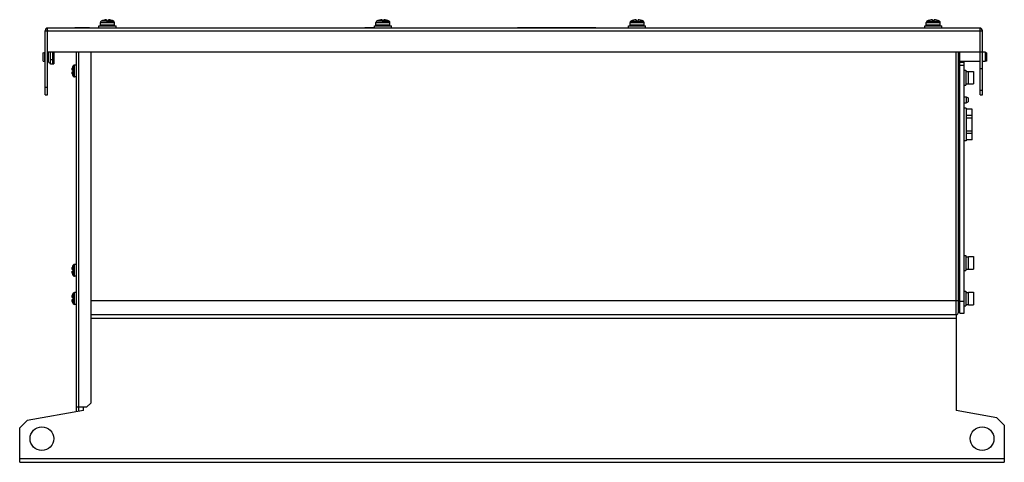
# Model space of a CAD drawing. Header units: millimetres. Extents: x 98 to 763, y 444 to 743.
import ezdxf

# ---------------------------------------------------------------- set-up
doc = ezdxf.new("R2010")
doc.units = ezdxf.units.MM
doc.header["$LTSCALE"] = 77.157815
doc.layers.get('0').update_dxf_attribs({"linetype": 'CONTINUOUS'})

msp = doc.modelspace()

# ---------------------------------------------------------------- linework, layer by layer
at = {"color": 7, "linetype": 'Continuous'}
for p, q in [((151.11, 737.15), (151.11, 738.55)), ((151.11, 738.55), (162.61, 738.55)), ((152.11, 739.15), (152.11, 740.85)), ((152.11, 740.85), (161.61, 740.85)), ((161.61, 739.15), (152.11, 739.15)), ((161.11, 741.71), (152.61, 741.71)), ((152.71, 739.15), (152.71, 738.55)), ((154.51, 742.52), (154.51, 742.51)), ((156.26, 742.82), (156.26, 741.75)), ((156.26, 741.75), (157.46, 741.75)), ((156.86, 741.71), (161.11, 741.71)), ((157.46, 741.75), (157.46, 742.82)), ((159.21, 742.51), (159.21, 742.52)), ((161.01, 738.55), (161.01, 739.15)), ((161.61, 739.15), (161.61, 740.85)), ((162.61, 737.15), (162.61, 738.55)), ((337.11, 737.15), (337.11, 738.55)), ((337.11, 738.55), (348.61, 738.55)), ((338.11, 739.15), (338.11, 740.85)), ((338.11, 740.85), (347.61, 740.85)), ((347.61, 739.15), (338.11, 739.15)), ((347.11, 741.71), (338.61, 741.71)), ((338.71, 739.15), (338.71, 738.55)), ((340.51, 742.52), (340.51, 742.51)), ((342.26, 742.82), (342.26, 741.75)), ((342.26, 741.75), (343.46, 741.75)), ((342.86, 741.71), (347.11, 741.71)), ((343.46, 741.75), (343.46, 742.82)), ((345.21, 742.51), (345.21, 742.52)), ((347.01, 738.55), (347.01, 739.15)), ((347.61, 739.15), (347.61, 740.85)), ((348.61, 737.15), (348.61, 738.55)), ((508.81, 737.15), (508.81, 738.55)), ((508.81, 738.55), (520.31, 738.55)), ((509.81, 739.15), (509.81, 740.85)), ((509.81, 740.85), (519.31, 740.85)), ((519.31, 739.15), (509.81, 739.15)), ((510.31, 741.71), (518.81, 741.71)), ((510.41, 739.15), (510.41, 738.55)), ((512.21, 742.52), (512.21, 742.51)), ((513.96, 742.82), (513.96, 741.75)), ((513.96, 741.75), (515.16, 741.75)), ((514.56, 741.71), (518.81, 741.71)), ((515.16, 741.75), (515.16, 742.82)), ((516.91, 742.51), (516.91, 742.52)), ((518.71, 738.55), (518.71, 739.15)), ((519.31, 739.15), (519.31, 740.85)), ((520.31, 737.15), (520.31, 738.55)), ((708.81, 738.55), (720.31, 738.55)), ((708.81, 737.15), (708.81, 738.55)), ((709.81, 740.85), (719.31, 740.85)), ((709.81, 739.15), (709.81, 740.85)), ((719.31, 739.15), (709.81, 739.15)), ((710.31, 741.71), (718.81, 741.71)), ((710.41, 739.15), (710.41, 738.55)), ((712.21, 742.52), (712.21, 742.51)), ((713.96, 742.82), (713.96, 741.75)), ((713.96, 741.75), (715.16, 741.75)), ((714.56, 741.71), (718.81, 741.71)), ((715.16, 741.75), (715.16, 742.82)), ((716.91, 742.51), (716.91, 742.52)), ((718.71, 738.55), (718.71, 739.15)), ((719.31, 739.15), (719.31, 740.85)), ((720.31, 737.15), (720.31, 738.55)), ((114.76, 692.15), (114.76, 735.35)), ((114.76, 735.35), (747.76, 735.35)), ((116.26, 692.15), (116.26, 735.35)), ((745.96, 737.15), (116.56, 737.15)), ((134.76, 737.35), (134.76, 737.15)), ((144.76, 737.35), (134.76, 737.35)), ((135.76, 737.45), (135.76, 737.35)), ((135.76, 737.45), (143.76, 737.45)), ((143.76, 737.45), (143.76, 737.35)), ((144.76, 737.35), (144.76, 737.15)), ((330.76, 737.35), (330.76, 737.15)), ((337.11, 737.35), (330.76, 737.35)), ((348.76, 737.35), (348.61, 737.35)), ((348.76, 737.35), (348.76, 737.15)), ((433.76, 737.15), (433.76, 737.35)), ((486.76, 737.35), (433.76, 737.35)), ((486.76, 737.15), (486.76, 737.35)), ((746.26, 692.15), (746.26, 735.35)), ((747.76, 692.15), (747.76, 735.35)), ((113.36, 720.52), (114.56, 720.82)), ((113.36, 714.78), (113.36, 720.52)), ((114.56, 714.48), (114.56, 720.82)), ((114.56, 720.82), (114.76, 720.82)), ((116.26, 721.15), (747.76, 721.15)), ((116.26, 720.82), (117.05, 720.82)), ((117.05, 714.36), (117.05, 720.94)), ((118.26, 712.65), (118.26, 721.15)), ((119.76, 721.15), (119.76, 712.65)), ((120.56, 721.15), (120.56, 713)), ((135.76, 721.15), (135.76, 477.91)), ((137.56, 480.95), (137.56, 721.15)), ((145.76, 483.95), (145.76, 721.15)), ((729.76, 721.15), (729.76, 543.57)), ((731.56, 545.25), (731.56, 721.15)), ((732.56, 544.45), (732.56, 721.15)), ((746.26, 720.82), (732.56, 720.82)), ((735.56, 721.15), (735.56, 720.82)), ((749.56, 720.82), (747.76, 720.82)), ((750.56, 720.42), (749.56, 720.82)), ((749.56, 720.82), (749.56, 714.48)), ((750.56, 720.42), (750.56, 714.88)), ((113.36, 714.78), (114.56, 714.48)), ((114.56, 714.48), (114.76, 714.48)), ((116.26, 714.48), (117.05, 714.48)), ((119.76, 715.65), (118.26, 715.65)), ((119.76, 712.65), (118.26, 712.65)), ((119.76, 713), (120.56, 713)), ((133.71, 708.75), (133.71, 711.7)), ((134.55, 704.15), (134.55, 712.15)), ((135.76, 712.15), (134.55, 712.15)), ((732.56, 713), (731.56, 713)), ((746.26, 714.48), (732.56, 714.48)), ((735.56, 713.9), (732.56, 713.9)), ((735.56, 711.9), (732.56, 711.9)), ((735.56, 544.45), (735.56, 714.48)), ((749.56, 714.48), (747.76, 714.48)), ((750.56, 714.88), (749.56, 714.48)), ((132.97, 709.17), (132.82, 709.17)), ((132.82, 707.13), (132.97, 707.13)), ((132.89, 709.85), (132.93, 710)), ((132.93, 709.3), (132.89, 709.26)), ((132.89, 709.26), (132.96, 709.26)), ((132.89, 707.04), (132.93, 707)), ((132.89, 707.04), (132.96, 707.04)), ((132.93, 706.3), (132.89, 706.45)), ((133.76, 708.75), (132.9, 708.75)), ((132.9, 707.55), (133.76, 707.55)), ((132.93, 710), (132.98, 710.15)), ((132.98, 706.15), (132.93, 706.3)), ((133.71, 707.55), (133.71, 704.61)), ((133.76, 707.55), (133.76, 708.75)), ((732.56, 708.8), (731.56, 708.8)), ((735.56, 708.65), (736.56, 708.65)), ((736.56, 708.65), (736.56, 698.65)), ((736.56, 707.8), (738.36, 707.8)), ((738.36, 707.9), (741.86, 707.9)), ((738.36, 699.4), (738.36, 707.9)), ((741.86, 707.9), (741.86, 699.4)), ((746.26, 709.85), (747.76, 709.85)), ((135.76, 704.15), (134.55, 704.15)), ((732.56, 698.5), (731.56, 698.5)), ((735.56, 698.65), (736.56, 698.65)), ((736.56, 699.51), (738.36, 699.51)), ((738.36, 699.4), (741.86, 699.4)), ((114.76, 697.15), (116.26, 697.15)), ((114.76, 692.15), (116.26, 692.15)), ((746.26, 695.15), (747.76, 695.15)), ((746.26, 692.15), (747.76, 692.15)), ((731.56, 690.65), (732.56, 690.65)), ((731.56, 686.65), (732.56, 686.65)), ((735.56, 690.65), (736.85, 690.65)), ((735.56, 686.65), (736.85, 686.65)), ((736.85, 690.65), (738.06, 690.06)), ((736.85, 690.65), (736.85, 686.65)), ((736.85, 686.65), (738.06, 687.24)), ((738.06, 690.06), (738.06, 687.24)), ((732.56, 682.95), (731.56, 682.95)), ((731.56, 681.82), (732.56, 681.82)), ((736.76, 682.95), (735.56, 682.95)), ((736.76, 682.95), (736.76, 660.95)), ((740.76, 682.36), (736.76, 682.36)), ((740.76, 661.55), (740.76, 682.36)), ((732.56, 673.09), (731.56, 673.09)), ((740.76, 678), (736.76, 678)), ((740.76, 676.31), (736.76, 676.31)), ((731.56, 670.82), (732.56, 670.82)), ((740.76, 667.6), (736.76, 667.6)), ((740.76, 665.9), (736.76, 665.9)), ((732.56, 662.09), (731.56, 662.09)), ((731.56, 660.95), (732.56, 660.95)), ((736.76, 660.95), (735.56, 660.95)), ((740.76, 661.55), (736.76, 661.55)), ((732.56, 583.6), (731.56, 583.6)), ((735.56, 583.45), (736.56, 583.45)), ((736.56, 583.45), (736.56, 573.45)), ((736.56, 582.6), (738.36, 582.6)), ((738.36, 582.7), (741.86, 582.7)), ((738.36, 574.2), (738.36, 582.7)), ((741.86, 582.7), (741.86, 574.2)), ((132.97, 574.47), (132.82, 574.47)), ((132.82, 572.43), (132.97, 572.43)), ((132.89, 575.15), (132.93, 575.3)), ((132.93, 574.6), (132.89, 574.56)), ((132.89, 574.56), (132.96, 574.56)), ((132.89, 572.34), (132.93, 572.3)), ((132.89, 572.34), (132.96, 572.34)), ((133.76, 574.05), (132.9, 574.05)), ((132.9, 572.85), (133.76, 572.85)), ((132.93, 575.3), (132.98, 575.45)), ((133.71, 574.05), (133.71, 577)), ((133.71, 572.85), (133.71, 569.91)), ((133.76, 572.85), (133.76, 574.05)), ((134.55, 569.45), (134.55, 577.45)), ((135.76, 577.45), (134.55, 577.45)), ((732.56, 573.3), (731.56, 573.3)), ((735.56, 573.45), (736.56, 573.45)), ((736.56, 574.31), (738.36, 574.31)), ((738.36, 574.2), (741.86, 574.2)), ((132.93, 571.6), (132.89, 571.75)), ((132.98, 571.45), (132.93, 571.6)), ((135.76, 569.45), (134.55, 569.45)), ((732.56, 559.6), (731.56, 559.6)), ((735.56, 559.45), (736.56, 559.45)), ((736.56, 559.45), (736.56, 549.45)), ((736.56, 558.6), (738.36, 558.6)), ((738.36, 558.7), (741.86, 558.7)), ((738.36, 550.2), (738.36, 558.7)), ((741.86, 558.7), (741.86, 550.2)), ((132.97, 555.47), (132.82, 555.47)), ((132.82, 553.43), (132.97, 553.43)), ((132.89, 556.15), (132.93, 556.3)), ((132.93, 555.6), (132.89, 555.56)), ((132.89, 555.56), (132.96, 555.56)), ((132.89, 553.34), (132.93, 553.3)), ((132.89, 553.34), (132.96, 553.34)), ((132.93, 552.6), (132.89, 552.75)), ((133.76, 555.05), (132.9, 555.05)), ((132.9, 553.85), (133.76, 553.85)), ((132.93, 556.3), (132.98, 556.45)), ((132.98, 552.45), (132.93, 552.6)), ((133.71, 555.05), (133.71, 558)), ((133.71, 553.85), (133.71, 550.91)), ((133.76, 553.85), (133.76, 555.05)), ((134.55, 550.45), (134.55, 558.45)), ((135.76, 558.45), (134.55, 558.45)), ((731.56, 552.95), (145.76, 552.95)), ((735.56, 552.45), (732.56, 552.45)), ((135.76, 550.45), (134.55, 550.45)), ((732.56, 549.3), (731.56, 549.3)), ((735.56, 549.45), (736.56, 549.45)), ((736.56, 550.31), (738.36, 550.31)), ((738.36, 550.2), (741.86, 550.2)), ((730.06, 543.45), (145.76, 543.45)), ((145.76, 541.15), (730.06, 541.15)), ((730.06, 543.45), (730.06, 478.75)), ((732.56, 544.45), (735.56, 544.45)), ((142.76, 480.95), (135.76, 480.95)), ((137.26, 480.95), (137.26, 478.17)), ((140.56, 478.75), (140.56, 480.95)), ((142.76, 480.95), (145.76, 483.95)), ((140.56, 478.75), (102.56, 472.05)), ((757.56, 473.9), (730.06, 478.75)), ((762.56, 468.9), (757.56, 473.9)), ((102.56, 472.05), (97.56, 467.05)), ((97.56, 443.75), (97.56, 467.05)), ((762.56, 468.9), (762.56, 443.75)), ((762.56, 446.05), (97.56, 446.05)), ((97.56, 443.75), (762.56, 443.75))]:
    msp.add_line(p, q, dxfattribs=at)
for centre in [(112.56, 459.75), (747.56, 459.75)]:
    msp.add_circle(centre, 8, dxfattribs=at)
for centre, radius, start, end in [((153.11, 740.85), 1, 120.00016, 180), ((156.86, 734.35), 8.5, 106.04967, 119.99999), ((156.86, 734.35), 8.49, 94.05467, 106.07769), ((156.86, 734.35), 8.49, 73.92231, 85.94533), ((156.86, 734.35), 8.5, 60.00072, 73.95033), ((160.61, 740.85), 1, 0, 59.99975), ((339.11, 740.85), 1, 120.00016, 180), ((342.86, 734.35), 8.5, 106.04967, 119.99999), ((342.86, 734.35), 8.49, 94.05467, 106.07769), ((342.86, 734.35), 8.49, 73.92231, 85.94533), ((342.86, 734.35), 8.5, 60.00072, 73.95033), ((346.61, 740.85), 1, 0, 59.99975), ((510.81, 740.85), 1, 120.00016, 180), ((514.56, 734.35), 8.5, 106.04967, 119.99999), ((514.56, 734.35), 8.49, 94.05467, 106.07769), ((514.56, 734.35), 8.49, 73.92231, 85.94533), ((514.56, 734.35), 8.5, 60.00072, 73.95033), ((518.31, 740.85), 1, 0, 59.99975), ((710.81, 740.85), 1, 120.00016, 180), ((714.56, 734.35), 8.5, 106.04967, 119.99999), ((714.56, 734.35), 8.49, 94.05467, 106.07769), ((714.56, 734.35), 8.49, 73.92231, 85.94533), ((714.56, 734.35), 8.5, 60.00072, 73.95033), ((718.31, 740.85), 1, 0, 59.99975), ((116.56, 735.35), 1.8, 90, 180), ((132.95, 735.15), 16.69, 178.14137, 179.30303), ((745.96, 735.35), 1.8, 0, 90), ((729.55, 735.15), 16.71, 0.69672, 1.85794), ((117.66, 714.36), 0.612, 180, 351.15825), ((139.16, 708.15), 6.5, 146.94427, 162.07979), ((134.55, 711.15), 1, 90, 146.94427), ((134, 709.23), 1.22, 174.77157, 175.40687), ((133, 709.24), 0.21, 186.30813, 188.87751), ((133, 707.06), 0.21, 171.12477, 173.69006), ((134, 707.08), 1.22, 184.59562, 185.23119), ((135.69, 709), 2.92, 169.87111, 170.05652), ((135.82, 707.33), 3.05, 189.95071, 190.74431), ((136.22, 708.9), 3.45, 168.30452, 169.25737), ((135.88, 708.96), 3.11, 169.26188, 169.86694), ((136.21, 707.4), 3.45, 190.74647, 191.70061), ((136.57, 708.83), 3.82, 167.22567, 168.30852), ((136.61, 707.49), 3.85, 191.69604, 192.7676), ((136.96, 708.74), 4.22, 166.58682, 167.23849), ((136.96, 707.56), 4.21, 192.75585, 193.4083), ((137.24, 708.67), 4.51, 164.81426, 166.58391), ((137.22, 707.63), 4.49, 193.41201, 195.1906), ((132.22, 709.15), 0.754, 359.97978, 1.63199), ((132.22, 707.15), 0.754, 358.36883, 0.02024), ((139.16, 708.15), 6.5, 197.92021, 213.05573), ((134.55, 705.15), 1, 213.05573, 270), ((134, 574.53), 1.22, 174.77157, 175.40687), ((133, 574.54), 0.21, 186.30813, 188.87751), ((133, 572.36), 0.21, 171.12477, 173.69006), ((134, 572.38), 1.22, 184.59562, 185.23119), ((135.69, 574.3), 2.92, 169.87111, 170.05652), ((135.82, 572.63), 3.05, 189.95071, 190.74431), ((136.22, 574.2), 3.45, 168.30452, 169.25737), ((135.88, 574.26), 3.11, 169.26188, 169.86694), ((136.21, 572.7), 3.45, 190.74647, 191.70061), ((136.57, 574.13), 3.82, 167.22567, 168.30852), ((136.61, 572.79), 3.85, 191.69604, 192.7676), ((136.96, 574.04), 4.22, 166.58682, 167.23849), ((136.96, 572.86), 4.21, 192.75585, 193.4083), ((137.24, 573.97), 4.51, 164.81426, 166.58391), ((139.16, 573.45), 6.5, 146.94427, 162.07979), ((132.22, 574.45), 0.754, 359.97978, 1.63199), ((132.22, 572.45), 0.754, 358.36883, 0.02024), ((134.55, 576.45), 1, 90, 146.94427), ((137.22, 572.93), 4.49, 193.41201, 195.1906), ((139.16, 573.45), 6.5, 197.92021, 213.05573), ((134.55, 570.45), 1, 213.05573, 270), ((134, 555.53), 1.22, 174.77157, 175.40687), ((133, 555.54), 0.21, 186.30813, 188.87751), ((133, 553.36), 0.21, 171.12477, 173.69006), ((134, 553.38), 1.22, 184.59562, 185.23119), ((135.69, 555.3), 2.92, 169.87111, 170.05652), ((135.82, 553.63), 3.05, 189.95071, 190.74431), ((136.22, 555.2), 3.45, 168.30452, 169.25737), ((135.88, 555.26), 3.11, 169.26188, 169.86694), ((136.21, 553.7), 3.45, 190.74647, 191.70061), ((136.57, 555.13), 3.82, 167.22567, 168.30852), ((136.61, 553.79), 3.85, 191.69604, 192.7676), ((136.96, 555.04), 4.22, 166.58682, 167.23849), ((136.96, 553.86), 4.21, 192.75585, 193.4083), ((137.24, 554.97), 4.51, 164.81426, 166.58391), ((137.22, 553.93), 4.49, 193.41201, 195.1906), ((139.16, 554.45), 6.5, 146.94427, 162.07979), ((132.22, 555.45), 0.754, 359.97978, 1.63199), ((132.22, 553.45), 0.754, 358.36883, 0.02024), ((139.16, 554.45), 6.5, 197.92021, 213.05573), ((134.55, 557.45), 1, 90, 146.94427), ((134.55, 551.45), 1, 213.05573, 270), ((729.76, 545.25), 1.8, 279.38539, 360)]:
    msp.add_arc(centre, radius, start, end, dxfattribs=at)
for points, knots in [([(116.27, 735.69), (116.27, 735.88), (116.29, 736.23), (116.36, 736.7), (116.42, 736.98), (116.51, 737.15), (116.56, 737.15)], [0, 0, 0, 0, 0.383487, 0.695396, 0.90377, 1, 1, 1, 1]), ([(746.25, 735.69), (746.25, 735.89), (746.23, 736.23), (746.16, 736.7), (746.1, 736.98), (746.01, 737.15), (745.96, 737.15)], [0, 0, 0, 0, 0.383588, 0.695436, 0.903756, 1, 1, 1, 1]), ([(132.81, 709.5), (132.81, 709.49), (132.8, 709.43), (132.8, 709.38), (132.79, 709.34)], [0, 0, 0, 0, 0.273583, 1, 1, 1, 1]), ([(132.79, 709.33), (132.79, 709.32), (132.79, 709.28), (132.79, 709.25), (132.79, 709.22)], [0, 0, 0, 0, 0.297288, 1, 1, 1, 1]), ([(132.79, 709.21), (132.79, 709.21), (132.79, 709.2), (132.79, 709.2), (132.79, 709.19)], [0, 0, 0, 0, 0.274537, 1, 1, 1, 1]), ([(132.79, 709.19), (132.8, 709.19), (132.8, 709.19), (132.8, 709.18), (132.8, 709.18)], [0, 0, 0, 0, 0.273646, 1, 1, 1, 1]), ([(132.8, 707.12), (132.8, 707.12), (132.8, 707.12), (132.8, 707.11), (132.79, 707.11)], [0, 0, 0, 0, 0.227297, 1, 1, 1, 1]), ([(132.79, 707.11), (132.79, 707.11), (132.79, 707.1), (132.79, 707.1), (132.79, 707.09)], [0, 0, 0, 0, 0.225865, 1, 1, 1, 1]), ([(132.79, 707.08), (132.79, 707.08), (132.79, 707.04), (132.79, 707.01), (132.79, 706.98)], [0, 0, 0, 0, 0.201893, 1, 1, 1, 1]), ([(132.79, 706.96), (132.79, 706.95), (132.8, 706.9), (132.81, 706.84), (132.81, 706.8)], [0, 0, 0, 0, 0.224754, 1, 1, 1, 1]), ([(132.8, 709.18), (132.8, 709.18), (132.81, 709.17), (132.81, 709.17), (132.82, 709.17)], [0, 0, 0, 0, 0.546584, 1, 1, 1, 1]), ([(132.82, 707.13), (132.81, 707.13), (132.81, 707.13), (132.8, 707.13), (132.8, 707.12)], [0, 0, 0, 0, 0.453404, 1, 1, 1, 1]), ([(132.82, 709.17), (132.82, 709.17), (132.83, 709.18), (132.86, 709.21), (132.88, 709.24), (132.89, 709.26)], [0, 0, 0, 0, 0.135167, 0.342032, 1, 1, 1, 1]), ([(132.82, 707.13), (132.82, 707.13), (132.83, 707.13), (132.86, 707.1), (132.88, 707.07), (132.89, 707.04)], [0, 0, 0, 0, 0.135226, 0.342168, 1, 1, 1, 1]), ([(132.9, 708.75), (132.91, 708.78), (132.93, 708.84), (132.95, 708.93), (132.97, 709.04), (132.98, 709.12), (132.98, 709.15)], [0, 0, 0, 0, 0.201424, 0.457028, 0.735974, 1, 1, 1, 1]), ([(132.98, 707.15), (132.98, 707.19), (132.97, 707.26), (132.95, 707.37), (132.93, 707.47), (132.91, 707.53), (132.9, 707.55)], [0, 0, 0, 0, 0.264034, 0.542967, 0.798564, 1, 1, 1, 1]), ([(132.98, 709.17), (132.97, 709.19), (132.97, 709.22), (132.97, 709.27), (132.95, 709.3), (132.93, 709.3)], [0, 0, 0, 0, 0.389023, 0.68683, 1, 1, 1, 1]), ([(132.93, 707), (132.95, 707), (132.97, 707.04), (132.97, 707.08), (132.97, 707.11), (132.98, 707.13)], [0, 0, 0, 0, 0.313183, 0.611002, 1, 1, 1, 1]), ([(132.81, 574.8), (132.81, 574.79), (132.8, 574.73), (132.8, 574.68), (132.79, 574.64)], [0, 0, 0, 0, 0.273583, 1, 1, 1, 1]), ([(132.79, 574.63), (132.79, 574.62), (132.79, 574.58), (132.79, 574.55), (132.79, 574.52)], [0, 0, 0, 0, 0.297288, 1, 1, 1, 1]), ([(132.79, 574.51), (132.79, 574.51), (132.79, 574.5), (132.79, 574.5), (132.79, 574.49)], [0, 0, 0, 0, 0.274537, 1, 1, 1, 1]), ([(132.79, 574.49), (132.8, 574.49), (132.8, 574.49), (132.8, 574.48), (132.8, 574.48)], [0, 0, 0, 0, 0.273646, 1, 1, 1, 1]), ([(132.8, 572.42), (132.8, 572.42), (132.8, 572.42), (132.8, 572.41), (132.79, 572.41)], [0, 0, 0, 0, 0.227297, 1, 1, 1, 1]), ([(132.79, 572.41), (132.79, 572.41), (132.79, 572.4), (132.79, 572.4), (132.79, 572.39)], [0, 0, 0, 0, 0.225865, 1, 1, 1, 1]), ([(132.79, 572.38), (132.79, 572.38), (132.79, 572.34), (132.79, 572.31), (132.79, 572.28)], [0, 0, 0, 0, 0.201893, 1, 1, 1, 1]), ([(132.79, 572.26), (132.79, 572.25), (132.8, 572.2), (132.81, 572.14), (132.81, 572.1)], [0, 0, 0, 0, 0.224754, 1, 1, 1, 1]), ([(132.8, 574.48), (132.8, 574.48), (132.81, 574.47), (132.81, 574.47), (132.82, 574.47)], [0, 0, 0, 0, 0.546584, 1, 1, 1, 1]), ([(132.82, 572.43), (132.81, 572.43), (132.81, 572.43), (132.8, 572.43), (132.8, 572.42)], [0, 0, 0, 0, 0.453404, 1, 1, 1, 1]), ([(132.82, 574.47), (132.82, 574.47), (132.83, 574.48), (132.86, 574.51), (132.88, 574.54), (132.89, 574.56)], [0, 0, 0, 0, 0.135167, 0.342032, 1, 1, 1, 1]), ([(132.82, 572.43), (132.82, 572.43), (132.83, 572.43), (132.86, 572.4), (132.88, 572.37), (132.89, 572.34)], [0, 0, 0, 0, 0.135226, 0.342168, 1, 1, 1, 1]), ([(132.9, 574.05), (132.91, 574.08), (132.93, 574.14), (132.95, 574.23), (132.97, 574.34), (132.98, 574.42), (132.98, 574.45)], [0, 0, 0, 0, 0.201424, 0.457028, 0.735974, 1, 1, 1, 1]), ([(132.98, 572.45), (132.98, 572.49), (132.97, 572.56), (132.95, 572.67), (132.93, 572.77), (132.91, 572.83), (132.9, 572.85)], [0, 0, 0, 0, 0.264034, 0.542967, 0.798564, 1, 1, 1, 1]), ([(132.98, 574.47), (132.97, 574.49), (132.97, 574.52), (132.97, 574.57), (132.95, 574.6), (132.93, 574.6)], [0, 0, 0, 0, 0.389023, 0.68683, 1, 1, 1, 1]), ([(132.93, 572.3), (132.95, 572.3), (132.97, 572.34), (132.97, 572.38), (132.97, 572.41), (132.98, 572.43)], [0, 0, 0, 0, 0.313183, 0.611002, 1, 1, 1, 1]), ([(132.81, 555.8), (132.81, 555.79), (132.8, 555.73), (132.8, 555.68), (132.79, 555.64)], [0, 0, 0, 0, 0.273583, 1, 1, 1, 1]), ([(132.79, 555.63), (132.79, 555.62), (132.79, 555.58), (132.79, 555.55), (132.79, 555.52)], [0, 0, 0, 0, 0.297288, 1, 1, 1, 1]), ([(132.79, 555.51), (132.79, 555.51), (132.79, 555.5), (132.79, 555.5), (132.79, 555.49)], [0, 0, 0, 0, 0.274537, 1, 1, 1, 1]), ([(132.79, 555.49), (132.8, 555.49), (132.8, 555.49), (132.8, 555.48), (132.8, 555.48)], [0, 0, 0, 0, 0.273646, 1, 1, 1, 1]), ([(132.8, 553.42), (132.8, 553.42), (132.8, 553.42), (132.8, 553.41), (132.79, 553.41)], [0, 0, 0, 0, 0.227297, 1, 1, 1, 1]), ([(132.79, 553.41), (132.79, 553.41), (132.79, 553.4), (132.79, 553.4), (132.79, 553.39)], [0, 0, 0, 0, 0.225865, 1, 1, 1, 1]), ([(132.79, 553.38), (132.79, 553.38), (132.79, 553.34), (132.79, 553.31), (132.79, 553.28)], [0, 0, 0, 0, 0.201893, 1, 1, 1, 1]), ([(132.79, 553.26), (132.79, 553.25), (132.8, 553.2), (132.81, 553.14), (132.81, 553.1)], [0, 0, 0, 0, 0.224754, 1, 1, 1, 1]), ([(132.8, 555.48), (132.8, 555.48), (132.81, 555.47), (132.81, 555.47), (132.82, 555.47)], [0, 0, 0, 0, 0.546584, 1, 1, 1, 1]), ([(132.82, 553.43), (132.81, 553.43), (132.81, 553.43), (132.8, 553.43), (132.8, 553.42)], [0, 0, 0, 0, 0.453404, 1, 1, 1, 1]), ([(132.82, 555.47), (132.82, 555.47), (132.83, 555.48), (132.86, 555.51), (132.88, 555.54), (132.89, 555.56)], [0, 0, 0, 0, 0.135167, 0.342032, 1, 1, 1, 1]), ([(132.82, 553.43), (132.82, 553.43), (132.83, 553.43), (132.86, 553.4), (132.88, 553.37), (132.89, 553.34)], [0, 0, 0, 0, 0.135226, 0.342168, 1, 1, 1, 1]), ([(132.9, 555.05), (132.91, 555.08), (132.93, 555.14), (132.95, 555.23), (132.97, 555.34), (132.98, 555.42), (132.98, 555.45)], [0, 0, 0, 0, 0.201424, 0.457028, 0.735974, 1, 1, 1, 1]), ([(132.98, 553.45), (132.98, 553.49), (132.97, 553.56), (132.95, 553.67), (132.93, 553.77), (132.91, 553.83), (132.9, 553.85)], [0, 0, 0, 0, 0.264034, 0.542967, 0.798564, 1, 1, 1, 1]), ([(132.98, 555.47), (132.97, 555.49), (132.97, 555.52), (132.97, 555.57), (132.95, 555.6), (132.93, 555.6)], [0, 0, 0, 0, 0.389023, 0.68683, 1, 1, 1, 1]), ([(132.93, 553.3), (132.95, 553.3), (132.97, 553.34), (132.97, 553.38), (132.97, 553.41), (132.98, 553.43)], [0, 0, 0, 0, 0.313183, 0.611002, 1, 1, 1, 1])]:
    msp.add_open_spline(points, degree=3, knots=knots, dxfattribs=at)

doc.saveas('drawing.dxf')
